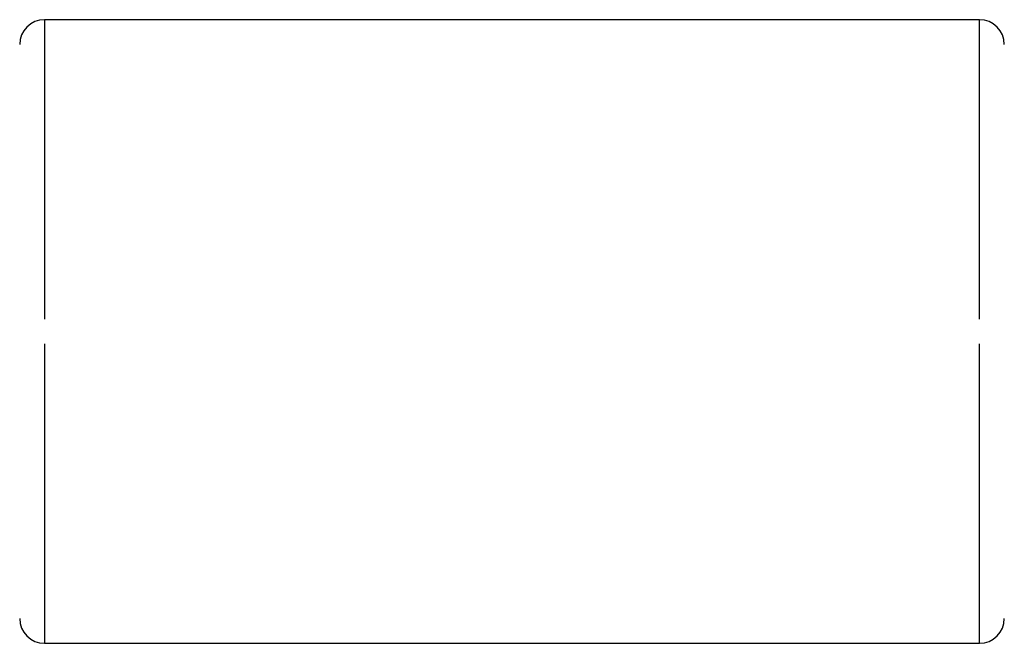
# Model space of a CAD drawing. Extents: x 18 to 11394, y 366 to 7566.
import ezdxf

# ---------------------------------------------------------------- set-up
doc = ezdxf.new("R2010")
doc.units = 0
doc.layers.get('0').update_dxf_attribs({"linetype": 'CONTINUOUS'})

msp = doc.modelspace()

# ---------------------------------------------------------------- linework, layer by layer
at = {"color": 0}
for p, q in [((306, 7566), (306, 4110)), ((11106, 7566), (306, 7566)), ((11106, 4110), (11106, 7566)), ((306, 3822), (306, 366)), ((11106, 366), (11106, 3822)), ((306, 366), (11106, 366))]:
    msp.add_line(p, q, dxfattribs=at)
for centre, start, end in [((306, 7278), 90, 180), ((11106, 7278), 0, 90), ((306, 654), 180, 270), ((11106, 654), 270, 0)]:
    msp.add_arc(centre, 288, start, end, dxfattribs=at)

doc.saveas('drawing.dxf')
